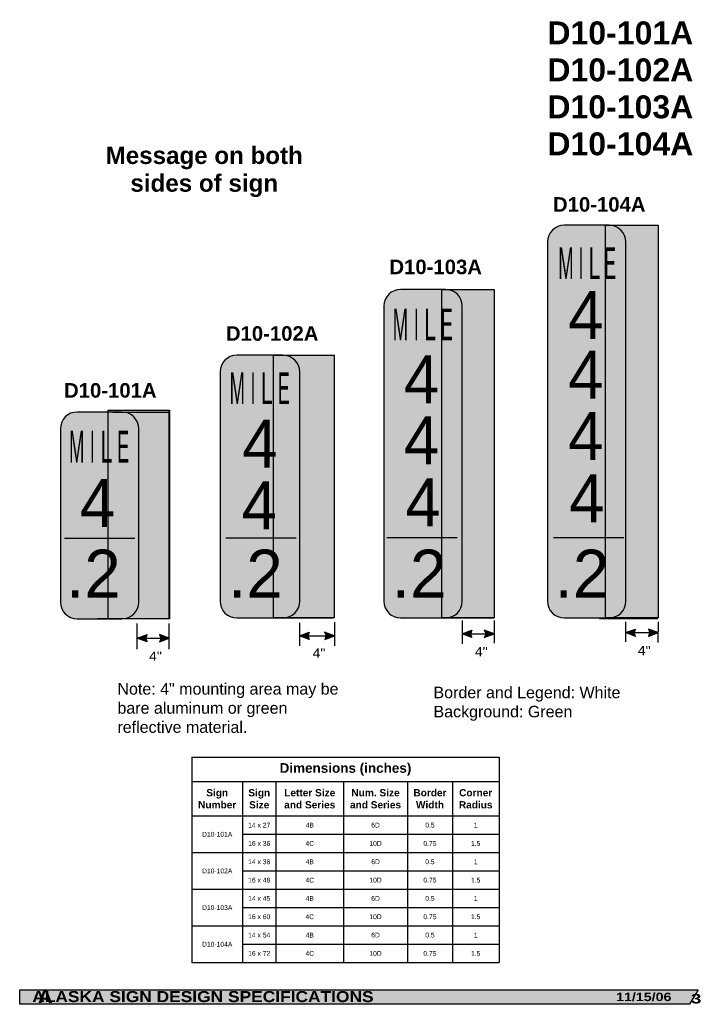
# Model space of a CAD drawing. Header units: feet. Extents: x 0.6 to 7.6, y 0 to 10.3.
import ezdxf
from ezdxf.enums import TextEntityAlignment as Align

# ---------------------------------------------------------------- set-up
doc = ezdxf.new("R2010")
doc.units = ezdxf.units.FT
doc.header["$MEASUREMENT"] = 0
doc.layers.add('Sign', color=7, linetype='Continuous')
doc.styles.add('ARIAL', font='arial.ttf')
doc.styles.add('ARIAL B', font='arialbd.ttf')
doc.styles.add('ARIAL BLACK BI', font='ariblk.ttf')
doc.styles.add('HGBPIXYMBOLS', font='txt')
doc.styles.add('HGDPIXYMBOLS', font='txt')

# ---------------------------------------------------------------- blocks, each defined once
blk = doc.blocks.new('*T8')
at = {"color": 0, "linetype": 'ByBlock', "lineweight": -2, "transparency": 16777216}
for p, q in [((0, 0), (3.18522274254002, 0)), ((0, 0), (0, -2.129122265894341)), ((3.18522274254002, 0), (3.18522274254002, -2.129122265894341)), ((0, -0.2533333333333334), (3.18522274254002, -0.2533333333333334)), ((0.5239956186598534, -0.2533333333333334), (0.5239956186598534, -2.129122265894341)), ((0.8720307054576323, -0.2533333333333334), (0.8720307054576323, -2.129122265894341)), ((1.572341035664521, -0.2533333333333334), (1.572341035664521, -2.129122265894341)), ((2.236407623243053, -0.2533333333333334), (2.236407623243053, -2.129122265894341)), ((2.701173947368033, -0.2533333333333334), (2.701173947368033, -2.129122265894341)), ((0, -0.6091222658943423), (3.18522274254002, -0.6091222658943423)), ((0.5239956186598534, -0.7991222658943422), (3.18522274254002, -0.7991222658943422)), ((0, -0.989122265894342), (3.18522274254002, -0.989122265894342)), ((0.5239956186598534, -1.179122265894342), (3.18522274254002, -1.179122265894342)), ((0, -1.369122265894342), (3.18522274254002, -1.369122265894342)), ((0.5239956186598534, -1.559122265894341), (3.18522274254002, -1.559122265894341)), ((0, -1.749122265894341), (3.18522274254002, -1.749122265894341)), ((0.5239956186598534, -1.939122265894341), (3.18522274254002, -1.939122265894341)), ((0, -2.129122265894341), (3.18522274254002, -2.129122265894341))]:
    blk.add_line(p, q, dxfattribs=at)
at = {"color": 0, "transparency": 16777216, "attachment_point": 5}
for s, insert, char_height, width, style in [('Dimensions (inches)', (1.59261137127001, -0.1266666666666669), 0.1, 3.06522274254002, 'ARIAL B'), ('Sign Number', (0.2619978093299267, -0.4312277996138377), 0.075, 0.4039956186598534, 'ARIAL B'), ('Sign Size', (0.6980131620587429, -0.4312277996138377), 0.075, 0.228035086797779, 'ARIAL B'), ('Letter Size and Series', (1.222185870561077, -0.4312277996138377), 0.075, 0.5803103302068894, 'ARIAL B'), ('Num. Size and Series', (1.904374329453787, -0.4312277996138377), 0.075, 0.5440665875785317, 'ARIAL B'), ('Border Width', (2.468790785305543, -0.4312277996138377), 0.075, 0.3447663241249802, 'ARIAL B'), ('Corner Radius', (2.943198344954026, -0.4312277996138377), 0.075, 0.3640487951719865, 'ARIAL B'), ('14 x 27', (0.6980131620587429, -0.7041222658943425), 0.05, 0.228035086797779, 'ARIAL'), ('4B', (1.222185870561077, -0.7041222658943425), 0.05, 0.5803103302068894, 'ARIAL'), ('6D', (1.904374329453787, -0.7041222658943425), 0.05, 0.5440665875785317, 'ARIAL'), ('0.5', (2.468790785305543, -0.7041222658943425), 0.05, 0.3447663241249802, 'ARIAL'), ('1', (2.943198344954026, -0.7041222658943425), 0.05, 0.3640487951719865, 'ARIAL'), ('D10-101A', (0.2619978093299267, -0.7991222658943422), 0.05, 0.4039956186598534, 'ARIAL'), ('16 x 36', (0.6980131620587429, -0.8941222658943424), 0.05, 0.228035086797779, 'ARIAL'), ('4C', (1.222185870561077, -0.8941222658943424), 0.05, 0.5803103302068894, 'ARIAL'), ('10D', (1.904374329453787, -0.8941222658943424), 0.05, 0.5440665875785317, 'ARIAL'), ('0.75', (2.468790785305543, -0.8941222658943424), 0.05, 0.3447663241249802, 'ARIAL'), ('1.5', (2.943198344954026, -0.8941222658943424), 0.05, 0.3640487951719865, 'ARIAL'), ('14 x 36', (0.6980131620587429, -1.084122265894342), 0.05, 0.228035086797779, 'ARIAL'), ('4B', (1.222185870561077, -1.084122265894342), 0.05, 0.5803103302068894, 'ARIAL'), ('6D', (1.904374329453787, -1.084122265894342), 0.05, 0.5440665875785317, 'ARIAL'), ('0.5', (2.468790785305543, -1.084122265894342), 0.05, 0.3447663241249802, 'ARIAL'), ('1', (2.943198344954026, -1.084122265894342), 0.05, 0.3640487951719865, 'ARIAL'), ('D10-102A', (0.2619978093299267, -1.179122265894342), 0.05, 0.4039956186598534, 'ARIAL'), ('16 x 48', (0.6980131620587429, -1.274122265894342), 0.05, 0.228035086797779, 'ARIAL'), ('4C', (1.222185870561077, -1.274122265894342), 0.05, 0.5803103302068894, 'ARIAL'), ('10D', (1.904374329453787, -1.274122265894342), 0.05, 0.5440665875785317, 'ARIAL'), ('0.75', (2.468790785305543, -1.274122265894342), 0.05, 0.3447663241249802, 'ARIAL'), ('1.5', (2.943198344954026, -1.274122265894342), 0.05, 0.3640487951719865, 'ARIAL'), ('D10-103A', (0.2619978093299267, -1.559122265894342), 0.05, 0.4039956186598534, 'ARIAL'), ('14 x 45', (0.6980131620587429, -1.464122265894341), 0.05, 0.228035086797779, 'ARIAL'), ('4B', (1.222185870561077, -1.464122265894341), 0.05, 0.5803103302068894, 'ARIAL'), ('6D', (1.904374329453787, -1.464122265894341), 0.05, 0.5440665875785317, 'ARIAL'), ('0.5', (2.468790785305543, -1.464122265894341), 0.05, 0.3447663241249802, 'ARIAL'), ('1', (2.943198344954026, -1.464122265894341), 0.05, 0.3640487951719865, 'ARIAL'), ('16 x 60', (0.6980131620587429, -1.654122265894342), 0.05, 0.228035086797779, 'ARIAL'), ('4C', (1.222185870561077, -1.654122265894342), 0.05, 0.5803103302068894, 'ARIAL'), ('10D', (1.904374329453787, -1.654122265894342), 0.05, 0.5440665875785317, 'ARIAL'), ('0.75', (2.468790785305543, -1.654122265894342), 0.05, 0.3447663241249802, 'ARIAL'), ('1.5', (2.943198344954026, -1.654122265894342), 0.05, 0.3640487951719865, 'ARIAL'), ('14 x 54', (0.6980131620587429, -1.844122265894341), 0.05, 0.228035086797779, 'ARIAL'), ('4B', (1.222185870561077, -1.844122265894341), 0.05, 0.5803103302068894, 'ARIAL'), ('6D', (1.904374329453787, -1.844122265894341), 0.05, 0.5440665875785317, 'ARIAL'), ('0.5', (2.468790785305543, -1.844122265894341), 0.05, 0.3447663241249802, 'ARIAL'), ('1', (2.943198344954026, -1.844122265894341), 0.05, 0.3640487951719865, 'ARIAL'), ('D10-104A', (0.2619978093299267, -1.939122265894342), 0.05, 0.4039956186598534, 'ARIAL'), ('16 x 72', (0.6980131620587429, -2.034122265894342), 0.05, 0.228035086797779, 'ARIAL'), ('4C', (1.222185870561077, -2.034122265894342), 0.05, 0.5803103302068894, 'ARIAL'), ('10D', (1.904374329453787, -2.034122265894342), 0.05, 0.5440665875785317, 'ARIAL'), ('0.75', (2.468790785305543, -2.034122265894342), 0.05, 0.3447663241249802, 'ARIAL'), ('1.5', (2.943198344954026, -2.034122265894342), 0.05, 0.3640487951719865, 'ARIAL')]:
    blk.add_mtext(s, dxfattribs=dict(at, insert=insert, char_height=char_height, width=width, style=style))

msp = doc.modelspace()

# ---------------------------------------------------------------- hatches: boundary and pattern name
h = msp.add_hatch(color=256)
h.dxf.hatch_style = 1
edge = h.paths.add_edge_path()
edge.add_line((1.88990769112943, 3.807418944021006), (1.78890906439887, 3.845596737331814))
edge.add_line((1.78890906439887, 3.845596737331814), (1.8908385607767, 3.883308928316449))
edge.add_arc((1.946224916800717, 3.844678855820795), 0.0675272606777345, 145.1055563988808, 213.4889293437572)
h = msp.add_hatch(color=256)
h.dxf.hatch_style = 1
edge = h.paths.add_edge_path()
edge.add_line((2.019389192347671, 3.807418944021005), (2.120387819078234, 3.845596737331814))
edge.add_line((2.120387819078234, 3.845596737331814), (2.018458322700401, 3.883308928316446))
edge.add_arc((1.963071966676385, 3.844678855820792), 0.0675272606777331, -33.48892934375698, 34.89444360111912, ccw=False)
h = msp.add_hatch(color=256)
h.dxf.hatch_style = 1
edge = h.paths.add_edge_path()
edge.add_line((3.571369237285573, 3.832409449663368), (3.470370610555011, 3.870587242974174))
edge.add_line((3.470370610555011, 3.870587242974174), (3.572300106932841, 3.908299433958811))
edge.add_arc((3.627686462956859, 3.869669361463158), 0.0675272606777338, 145.1055563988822, 213.4889293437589)
h = msp.add_hatch(color=256)
h.dxf.hatch_style = 1
edge = h.paths.add_edge_path()
edge.add_line((3.732520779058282, 3.832409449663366), (3.833519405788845, 3.870587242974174))
edge.add_line((3.833519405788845, 3.870587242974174), (3.731589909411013, 3.908299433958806))
edge.add_arc((3.676203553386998, 3.869669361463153), 0.0675272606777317, -33.488929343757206, 34.89444360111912, ccw=False)
h = msp.add_hatch(color=256)
h.dxf.hatch_style = 1
edge = h.paths.add_edge_path()
edge.add_line((5.258196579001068, 3.851384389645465), (5.157197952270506, 3.889562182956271))
edge.add_line((5.157197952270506, 3.889562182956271), (5.259127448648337, 3.927274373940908))
edge.add_arc((5.314513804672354, 3.888644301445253), 0.0675272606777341, 145.1055563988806, 213.4889293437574)
h = msp.add_hatch(color=256)
h.dxf.hatch_style = 1
edge = h.paths.add_edge_path()
edge.add_line((5.387678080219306, 3.851384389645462), (5.48867670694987, 3.889562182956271))
edge.add_line((5.48867670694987, 3.889562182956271), (5.386747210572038, 3.927274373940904))
edge.add_arc((5.331360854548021, 3.888644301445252), 0.0675272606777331, -33.488929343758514, 34.89444360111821, ccw=False)
h = msp.add_hatch(color=256)
h.dxf.hatch_style = 1
edge = h.paths.add_edge_path()
edge.add_line((6.954877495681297, 3.863758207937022), (6.853878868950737, 3.901936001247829))
edge.add_line((6.853878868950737, 3.901936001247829), (6.955808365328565, 3.939648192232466))
edge.add_arc((7.011194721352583, 3.901018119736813), 0.0675272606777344, 145.1055563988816, 213.4889293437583)
h = msp.add_hatch(color=256)
h.dxf.hatch_style = 1
edge = h.paths.add_edge_path()
edge.add_line((7.090808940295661, 3.863758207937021), (7.191807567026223, 3.901936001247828))
edge.add_line((7.191807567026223, 3.901936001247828), (7.08987807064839, 3.939648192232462))
edge.add_arc((7.034491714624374, 3.901018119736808), 0.0675272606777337, -33.48892934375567, 34.89444360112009, ccw=False)
at = {"layer": 'Sign', "true_color": 0xffffff}
h = msp.add_hatch(color=7, dxfattribs=at)
edge = h.paths.add_edge_path(flags=0)
edge.add_spline(control_points=[(6.216478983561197, 8.124706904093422), (6.216478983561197, 8.124706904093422), (6.682802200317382, 8.124706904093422), (6.682802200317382, 8.124706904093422), (6.778620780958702, 8.124706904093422), (6.856413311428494, 8.046914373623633), (6.856413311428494, 7.951095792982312), (6.856413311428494, 7.951095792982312), (6.856413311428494, 4.228188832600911), (6.856413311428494, 4.228188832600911), (6.856413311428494, 4.132370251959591), (6.778620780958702, 4.054577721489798), (6.682802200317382, 4.054577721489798), (6.682802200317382, 4.054577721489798), (6.216478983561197, 4.054577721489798), (6.216478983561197, 4.054577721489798), (6.120660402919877, 4.054577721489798), (6.042867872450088, 4.132370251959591), (6.042867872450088, 4.228188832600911), (6.042867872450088, 4.228188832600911), (6.042867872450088, 7.951095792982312), (6.042867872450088, 7.951095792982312), (6.042867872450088, 8.046914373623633), (6.120660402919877, 8.124706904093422), (6.216478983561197, 8.124706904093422)], knot_values=[0, 0, 0, 0, 1, 1, 1, 2, 2, 2, 3, 3, 3, 4, 4, 4, 5, 5, 5, 6, 6, 6, 7, 7, 7, 8, 8, 8, 8], degree=3, periodic=0)
at = {"layer": 'Sign', "true_color": 0xc8c8c8}
for points in [[(6.643518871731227, 8.124706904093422), (7.190325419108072, 8.124706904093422), (7.190325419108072, 4.054577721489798), (6.643518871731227, 4.054577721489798)], [(4.946837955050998, 7.460583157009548), (5.489330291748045, 7.460583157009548), (5.489330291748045, 4.054577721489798), (4.946837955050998, 4.054577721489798)], [(3.201565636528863, 6.7774846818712), (3.829171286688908, 6.7774846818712), (3.829171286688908, 4.054577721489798), (3.201565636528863, 4.054577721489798)], [(1.485211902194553, 6.208235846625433), (2.124010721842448, 6.208235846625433), (2.124010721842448, 4.045090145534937), (1.485211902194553, 4.045090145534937)]]:
    msp.add_hatch(color=9, dxfattribs=at).paths.add_polyline_path(points, flags=0)
at = {"layer": 'Sign', "true_color": 0x00773b}
h = msp.add_hatch(color=116, dxfattribs=at)
edge = h.paths.add_edge_path(flags=0)
edge.add_spline(control_points=[(6.213325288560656, 8.039319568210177), (6.213325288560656, 8.039319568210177), (6.687370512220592, 8.039319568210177), (6.687370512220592, 8.039319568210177), (6.742561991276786, 8.039319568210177), (6.78737046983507, 7.994511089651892), (6.78737046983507, 7.939319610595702), (6.78737046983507, 7.939319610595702), (6.78737046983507, 4.220990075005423), (6.78737046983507, 4.220990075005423), (6.78737046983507, 4.165798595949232), (6.742561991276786, 4.12099011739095), (6.687370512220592, 4.12099011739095), (6.687370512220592, 4.12099011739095), (6.213325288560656, 4.12099011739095), (6.213325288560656, 4.12099011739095), (6.158133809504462, 4.12099011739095), (6.113325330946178, 4.165798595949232), (6.113325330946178, 4.220990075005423), (6.113325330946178, 4.220990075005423), (6.113325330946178, 7.939319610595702), (6.113325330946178, 7.939319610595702), (6.113325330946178, 7.994511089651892), (6.158133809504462, 8.039319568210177), (6.213325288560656, 8.039319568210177)], knot_values=[0, 0, 0, 0, 1, 1, 1, 2, 2, 2, 3, 3, 3, 4, 4, 4, 5, 5, 5, 6, 6, 6, 7, 7, 7, 8, 8, 8, 8], degree=3, periodic=0)
at = {"layer": 'Sign', "true_color": 0xffffff}
h = msp.add_hatch(color=7, dxfattribs=at)
edge = h.paths.add_edge_path(flags=0)
edge.add_spline(control_points=[(4.519798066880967, 7.460583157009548), (4.519798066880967, 7.460583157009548), (4.986121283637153, 7.460583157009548), (4.986121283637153, 7.460583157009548), (5.081939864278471, 7.460583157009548), (5.159732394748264, 7.382790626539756), (5.159732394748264, 7.286972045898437), (5.159732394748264, 7.286972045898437), (5.159732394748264, 4.228188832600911), (5.159732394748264, 4.228188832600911), (5.159732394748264, 4.132370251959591), (5.081939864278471, 4.054577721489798), (4.986121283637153, 4.054577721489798), (4.986121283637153, 4.054577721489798), (4.519798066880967, 4.054577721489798), (4.519798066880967, 4.054577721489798), (4.423979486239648, 4.054577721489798), (4.346186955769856, 4.132370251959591), (4.346186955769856, 4.228188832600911), (4.346186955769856, 4.228188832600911), (4.346186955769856, 7.286972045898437), (4.346186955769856, 7.286972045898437), (4.346186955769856, 7.382790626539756), (4.423979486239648, 7.460583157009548), (4.519798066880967, 7.460583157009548)], knot_values=[0, 0, 0, 0, 1, 1, 1, 2, 2, 2, 3, 3, 3, 4, 4, 4, 5, 5, 5, 6, 6, 6, 7, 7, 7, 8, 8, 8, 8], degree=3, periodic=0)
at = {"layer": 'Sign', "true_color": 0x00773b}
h = msp.add_hatch(color=116, dxfattribs=at)
edge = h.paths.add_edge_path(flags=0)
edge.add_spline(control_points=[(4.516644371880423, 7.38468339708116), (4.516644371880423, 7.38468339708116), (4.990689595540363, 7.38468339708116), (4.990689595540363, 7.38468339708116), (5.045881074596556, 7.38468339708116), (5.090689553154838, 7.339874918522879), (5.090689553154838, 7.284683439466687), (5.090689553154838, 7.284683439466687), (5.090689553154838, 4.211502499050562), (5.090689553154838, 4.211502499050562), (5.090689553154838, 4.156311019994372), (5.045881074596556, 4.111502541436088), (4.990689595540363, 4.111502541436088), (4.990689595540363, 4.111502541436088), (4.516644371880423, 4.111502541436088), (4.516644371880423, 4.111502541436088), (4.46145289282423, 4.111502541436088), (4.41664441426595, 4.156311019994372), (4.41664441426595, 4.211502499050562), (4.41664441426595, 4.211502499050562), (4.41664441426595, 7.284683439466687), (4.41664441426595, 7.284683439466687), (4.41664441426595, 7.339874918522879), (4.46145289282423, 7.38468339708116), (4.516644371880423, 7.38468339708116)], knot_values=[0, 0, 0, 0, 1, 1, 1, 2, 2, 2, 3, 3, 3, 4, 4, 4, 5, 5, 5, 6, 6, 6, 7, 7, 7, 8, 8, 8, 8], degree=3, periodic=0)
at = {"layer": 'Sign', "true_color": 0xffffff}
h = msp.add_hatch(color=7, dxfattribs=at)
edge = h.paths.add_edge_path(flags=0)
edge.add_spline(control_points=[(2.820613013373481, 6.7774846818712), (2.820613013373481, 6.7774846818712), (3.299779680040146, 6.7774846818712), (3.299779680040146, 6.7774846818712), (3.395598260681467, 6.7774846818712), (3.473390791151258, 6.699692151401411), (3.473390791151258, 6.603873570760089), (3.473390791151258, 6.603873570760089), (3.473390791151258, 4.228188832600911), (3.473390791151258, 4.228188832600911), (3.473390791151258, 4.132370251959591), (3.395598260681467, 4.054577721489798), (3.299779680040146, 4.054577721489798), (3.299779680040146, 4.054577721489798), (2.820613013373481, 4.054577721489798), (2.820613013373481, 4.054577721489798), (2.724794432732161, 4.054577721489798), (2.64700190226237, 4.132370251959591), (2.64700190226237, 4.228188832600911), (2.64700190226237, 4.228188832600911), (2.64700190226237, 6.603873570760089), (2.64700190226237, 6.603873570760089), (2.64700190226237, 6.699692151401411), (2.724794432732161, 6.7774846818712), (2.820613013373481, 6.7774846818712)], knot_values=[0, 0, 0, 0, 1, 1, 1, 2, 2, 2, 3, 3, 3, 4, 4, 4, 5, 5, 5, 6, 6, 6, 7, 7, 7, 8, 8, 8, 8], degree=3, periodic=0)
at = {"layer": 'Sign', "true_color": 0x00773b}
h = msp.add_hatch(color=116, dxfattribs=at)
edge = h.paths.add_edge_path(flags=0)
edge.add_spline(control_points=[(2.816929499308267, 6.711072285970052), (2.816929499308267, 6.711072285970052), (3.297001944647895, 6.711072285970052), (3.297001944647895, 6.711072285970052), (3.352193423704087, 6.711072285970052), (3.39700190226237, 6.666263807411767), (3.39700190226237, 6.611072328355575), (3.39700190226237, 6.611072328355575), (3.39700190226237, 4.211502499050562), (3.39700190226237, 4.211502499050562), (3.39700190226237, 4.156311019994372), (3.352193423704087, 4.111502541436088), (3.297001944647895, 4.111502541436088), (3.297001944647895, 4.111502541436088), (2.816929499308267, 4.111502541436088), (2.816929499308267, 4.111502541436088), (2.761738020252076, 4.111502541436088), (2.716929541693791, 4.156311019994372), (2.716929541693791, 4.211502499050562), (2.716929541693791, 4.211502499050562), (2.716929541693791, 6.611072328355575), (2.716929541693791, 6.611072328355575), (2.716929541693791, 6.666263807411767), (2.761738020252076, 6.711072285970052), (2.816929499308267, 6.711072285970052)], knot_values=[0, 0, 0, 0, 1, 1, 1, 2, 2, 2, 3, 3, 3, 4, 4, 4, 5, 5, 5, 6, 6, 6, 7, 7, 7, 8, 8, 8, 8], degree=3, periodic=0)
at = {"layer": 'Sign', "true_color": 0xffffff}
h = msp.add_hatch(color=7, dxfattribs=at)
edge = h.paths.add_edge_path(flags=0)
edge.add_spline(control_points=[(1.164701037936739, 6.189260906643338), (1.164701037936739, 6.189260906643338), (1.629978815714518, 6.189260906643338), (1.629978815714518, 6.189260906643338), (1.725797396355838, 6.189260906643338), (1.803589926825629, 6.111468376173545), (1.803589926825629, 6.015649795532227), (1.803589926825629, 6.015649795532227), (1.803589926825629, 4.218701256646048), (1.803589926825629, 4.218701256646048), (1.803589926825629, 4.122882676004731), (1.725797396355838, 4.045090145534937), (1.629978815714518, 4.045090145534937), (1.629978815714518, 4.045090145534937), (1.164701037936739, 4.045090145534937), (1.164701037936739, 4.045090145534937), (1.06888245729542, 4.045090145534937), (0.9910899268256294, 4.122882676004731), (0.9910899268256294, 4.218701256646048), (0.9910899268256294, 4.218701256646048), (0.9910899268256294, 6.015649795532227), (0.9910899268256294, 6.015649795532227), (0.9910899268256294, 6.111468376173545), (1.06888245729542, 6.189260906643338), (1.164701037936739, 6.189260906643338)], knot_values=[0, 0, 0, 0, 1, 1, 1, 2, 2, 2, 3, 3, 3, 4, 4, 4, 5, 5, 5, 6, 6, 6, 7, 7, 7, 8, 8, 8, 8], degree=3, periodic=0)
at = {"layer": 'Sign', "true_color": 0x00773b}
h = msp.add_hatch(color=116, dxfattribs=at)
edge = h.paths.add_edge_path(flags=0)
edge.add_spline(control_points=[(1.392173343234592, 6.122848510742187), (1.392173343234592, 6.122848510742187), (1.629195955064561, 6.122848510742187), (1.629195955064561, 6.122848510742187), (1.684049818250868, 6.122848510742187), (1.729195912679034, 6.055865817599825), (1.729195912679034, 5.97448009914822), (1.729195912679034, 5.97448009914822), (1.729195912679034, 4.250383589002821), (1.729195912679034, 4.250383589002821), (1.729195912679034, 4.168997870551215), (1.684049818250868, 4.102015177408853), (1.629195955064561, 4.102015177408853), (1.629195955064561, 4.102015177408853), (1.155150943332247, 4.102015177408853), (1.155150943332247, 4.102015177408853), (1.100297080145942, 4.102015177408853), (1.055150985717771, 4.168997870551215), (1.055150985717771, 4.250383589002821), (1.055150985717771, 4.250383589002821), (1.055150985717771, 5.97448009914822), (1.055150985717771, 5.97448009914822), (1.055150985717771, 6.055865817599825), (1.100297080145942, 6.122848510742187), (1.155150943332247, 6.122848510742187), (1.155150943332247, 6.122848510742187), (1.392173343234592, 6.122848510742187), (1.392173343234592, 6.122848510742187)], knot_values=[0, 0, 0, 0, 1, 1, 1, 2, 2, 2, 3, 3, 3, 4, 4, 4, 5, 5, 5, 6, 6, 6, 7, 7, 7, 8, 8, 8, 9, 9, 9, 9], degree=3, periodic=0)
at = {"layer": 'Sign', "true_color": 0x1f1a17}
msp.add_hatch(color=250, dxfattribs=at).paths.add_polyline_path([(0.5689631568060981, 0.1995591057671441), (7.605844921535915, 0.1995591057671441), (7.514854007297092, 0.0496073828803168), (0.5691960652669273, 0.0496073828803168)], flags=0)

# ---------------------------------------------------------------- linework, layer by layer
for points in [[(1.88990769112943, 3.807418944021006), (1.78890906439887, 3.845596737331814), (1.8908385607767, 3.883308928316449, 0.307560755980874), (1.88990769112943, 3.807418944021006, 4.141293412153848)], [(2.019389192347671, 3.807418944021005), (2.120387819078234, 3.845596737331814), (2.018458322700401, 3.883308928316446, -0.307560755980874), (2.019389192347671, 3.807418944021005, -4.141293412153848)], [(3.571369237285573, 3.832409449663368), (3.470370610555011, 3.870587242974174), (3.572300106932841, 3.908299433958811, 0.307560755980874), (3.571369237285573, 3.832409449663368, 4.141293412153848)], [(3.732520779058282, 3.832409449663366), (3.833519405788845, 3.870587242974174), (3.731589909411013, 3.908299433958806, -0.307560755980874), (3.732520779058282, 3.832409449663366, -4.141293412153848)], [(5.258196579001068, 3.851384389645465), (5.157197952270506, 3.889562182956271), (5.259127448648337, 3.927274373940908, 0.307560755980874), (5.258196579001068, 3.851384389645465, 4.141293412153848)], [(5.387678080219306, 3.851384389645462), (5.48867670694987, 3.889562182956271), (5.386747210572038, 3.927274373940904, -0.307560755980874), (5.387678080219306, 3.851384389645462, -4.141293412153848)], [(6.954877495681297, 3.863758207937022), (6.853878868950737, 3.901936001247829), (6.955808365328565, 3.939648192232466, 0.307560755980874), (6.954877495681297, 3.863758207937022, 4.141293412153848)], [(7.090808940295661, 3.863758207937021), (7.191807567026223, 3.901936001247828), (7.08987807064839, 3.939648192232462, -0.307560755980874), (7.090808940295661, 3.863758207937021, -4.141293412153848)]]:
    msp.add_lwpolyline(points, format="xyb")
at = {"layer": 'Sign', "color": 18, "lineweight": -3, "true_color": 0x000000}
for p, q in [((1.533407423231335, 6.188211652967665), (2.119821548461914, 6.188211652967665)), ((2.116577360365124, 6.198748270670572), (2.116577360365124, 4.045090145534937)), ((1.371495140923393, 4.047384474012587), (2.116291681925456, 4.047384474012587)), ((1.78890906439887, 3.729711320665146), (1.78890906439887, 3.9957947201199)), ((2.120387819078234, 3.73190583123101), (2.120387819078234, 3.9957947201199)), ((3.470370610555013, 4.003423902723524), (3.470370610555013, 3.767086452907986)), ((3.833519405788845, 4.010368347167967), (3.833519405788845, 3.767086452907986)), ((4.885680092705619, 4.056870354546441), (5.489846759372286, 4.056870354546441)), ((5.157197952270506, 4.029343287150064), (5.157197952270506, 3.786037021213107)), ((5.492389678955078, 3.792981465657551), (5.492553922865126, 4.029361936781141)), ((6.582361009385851, 4.050269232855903), (7.186527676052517, 4.050269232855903)), ((6.853878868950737, 4.015454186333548), (6.853878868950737, 3.807898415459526)), ((7.190325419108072, 3.79841571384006), (7.193434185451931, 4.015546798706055)), ((5.157197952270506, 3.889562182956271), (5.492456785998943, 3.889562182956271)), ((6.853878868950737, 3.901936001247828), (7.191807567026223, 3.901936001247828)), ((1.78890906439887, 3.845596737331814), (2.120387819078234, 3.845596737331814)), ((3.470370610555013, 3.870587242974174), (3.833519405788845, 3.870587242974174))]:
    msp.add_line(p, q, dxfattribs=at)
at = {"layer": 'Sign', "color": 7, "lineweight": -3, "true_color": 0xffffff}
for p, q in [((1.032950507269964, 4.879988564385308), (1.763486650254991, 4.879988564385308)), ((2.707490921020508, 4.884732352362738), (3.438026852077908, 4.884732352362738)), ((4.377287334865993, 4.889475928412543), (5.107823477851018, 4.889475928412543)), ((6.104008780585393, 4.889475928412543), (6.834544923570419, 4.889475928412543))]:
    msp.add_line(p, q, dxfattribs=at)
at = {"layer": 'Sign', "color": 250, "lineweight": -3, "true_color": 0x1f1a17}
msp.add_line((3.06887690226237, 4.054369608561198), (3.81887690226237, 4.054369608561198), dxfattribs=at)
at = {"layer": 'Sign', "color": 18, "lineweight": -3, "true_color": 0x000000}
for points in [[(6.643518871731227, 8.124706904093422), (7.190325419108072, 8.124706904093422), (7.190325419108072, 4.054577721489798), (6.643518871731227, 4.054577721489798)], [(4.946837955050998, 7.460583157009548), (5.489330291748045, 7.460583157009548), (5.489330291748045, 4.054577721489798), (4.946837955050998, 4.054577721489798)], [(3.201565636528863, 6.7774846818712), (3.829171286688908, 6.7774846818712), (3.829171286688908, 4.054577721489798), (3.201565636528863, 4.054577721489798)]]:
    msp.add_lwpolyline(points, close=True, dxfattribs=at)
at = {"layer": 'Sign', "color": 7, "lineweight": -3, "true_color": 0xebebeb}
msp.add_lwpolyline([(1.485211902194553, 6.208235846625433), (2.124010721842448, 6.208235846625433), (2.124010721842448, 4.045090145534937), (1.485211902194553, 4.045090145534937)], close=True, dxfattribs=at)
at = {"layer": 'Sign', "color": 250, "lineweight": -3, "true_color": 0x1f1a17}
msp.add_lwpolyline([(0.5689631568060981, 0.1995591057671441), (7.605844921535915, 0.1995591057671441), (7.514854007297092, 0.0496073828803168), (0.5691960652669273, 0.0496073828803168)], close=True, dxfattribs=at)
at = {"layer": 'Sign', "color": 18, "lineweight": -3, "true_color": 0x000000}
for points in [[(6.216478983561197, 8.124706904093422), (6.216478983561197, 8.124706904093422), (6.682802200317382, 8.124706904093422), (6.682802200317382, 8.124706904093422), (6.778620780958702, 8.124706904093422), (6.856413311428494, 8.046914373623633), (6.856413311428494, 7.951095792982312), (6.856413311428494, 7.951095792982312), (6.856413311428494, 4.228188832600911), (6.856413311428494, 4.228188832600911), (6.856413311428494, 4.132370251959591), (6.778620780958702, 4.054577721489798), (6.682802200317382, 4.054577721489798), (6.682802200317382, 4.054577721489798), (6.216478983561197, 4.054577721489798), (6.216478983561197, 4.054577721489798), (6.120660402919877, 4.054577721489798), (6.042867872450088, 4.132370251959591), (6.042867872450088, 4.228188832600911), (6.042867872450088, 4.228188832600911), (6.042867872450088, 7.951095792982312), (6.042867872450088, 7.951095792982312), (6.042867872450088, 8.046914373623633), (6.120660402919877, 8.124706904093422), (6.216478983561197, 8.124706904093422)], [(4.519798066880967, 7.460583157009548), (4.519798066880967, 7.460583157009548), (4.986121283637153, 7.460583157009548), (4.986121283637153, 7.460583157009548), (5.081939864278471, 7.460583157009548), (5.159732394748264, 7.382790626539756), (5.159732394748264, 7.286972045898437), (5.159732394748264, 7.286972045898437), (5.159732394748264, 4.228188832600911), (5.159732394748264, 4.228188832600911), (5.159732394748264, 4.132370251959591), (5.081939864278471, 4.054577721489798), (4.986121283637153, 4.054577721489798), (4.986121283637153, 4.054577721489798), (4.519798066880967, 4.054577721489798), (4.519798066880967, 4.054577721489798), (4.423979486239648, 4.054577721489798), (4.346186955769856, 4.132370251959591), (4.346186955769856, 4.228188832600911), (4.346186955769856, 4.228188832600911), (4.346186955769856, 7.286972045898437), (4.346186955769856, 7.286972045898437), (4.346186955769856, 7.382790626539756), (4.423979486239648, 7.460583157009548), (4.519798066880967, 7.460583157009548)], [(1.164701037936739, 6.189260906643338), (1.164701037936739, 6.189260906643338), (1.629978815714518, 6.189260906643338), (1.629978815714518, 6.189260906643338), (1.725797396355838, 6.189260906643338), (1.803589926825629, 6.111468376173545), (1.803589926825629, 6.015649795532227), (1.803589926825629, 6.015649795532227), (1.803589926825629, 4.218701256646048), (1.803589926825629, 4.218701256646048), (1.803589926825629, 4.122882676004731), (1.725797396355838, 4.045090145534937), (1.629978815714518, 4.045090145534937), (1.629978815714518, 4.045090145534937), (1.164701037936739, 4.045090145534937), (1.164701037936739, 4.045090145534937), (1.06888245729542, 4.045090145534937), (0.9910899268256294, 4.122882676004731), (0.9910899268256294, 4.218701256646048), (0.9910899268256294, 4.218701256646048), (0.9910899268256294, 6.015649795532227), (0.9910899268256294, 6.015649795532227), (0.9910899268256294, 6.111468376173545), (1.06888245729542, 6.189260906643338), (1.164701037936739, 6.189260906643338)]]:
    msp.add_open_spline(points, degree=3, knots=[0, 0, 0, 0, 1, 1, 1, 2, 2, 2, 3, 3, 3, 4, 4, 4, 5, 5, 5, 6, 6, 6, 7, 7, 7, 8, 8, 8, 8], dxfattribs=at)
at = {"layer": 'Sign', "color": 250, "lineweight": -3, "true_color": 0x1f1a17}
msp.add_open_spline([(2.820613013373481, 6.7774846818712), (2.820613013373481, 6.7774846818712), (3.299779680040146, 6.7774846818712), (3.299779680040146, 6.7774846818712), (3.395598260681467, 6.7774846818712), (3.473390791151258, 6.699692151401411), (3.473390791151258, 6.603873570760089), (3.473390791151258, 6.603873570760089), (3.473390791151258, 4.228188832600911), (3.473390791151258, 4.228188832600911), (3.473390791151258, 4.132370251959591), (3.395598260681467, 4.054577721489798), (3.299779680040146, 4.054577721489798), (3.299779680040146, 4.054577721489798), (2.820613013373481, 4.054577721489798), (2.820613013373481, 4.054577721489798), (2.724794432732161, 4.054577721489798), (2.64700190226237, 4.132370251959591), (2.64700190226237, 4.228188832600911), (2.64700190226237, 4.228188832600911), (2.64700190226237, 6.603873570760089), (2.64700190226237, 6.603873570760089), (2.64700190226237, 6.699692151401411), (2.724794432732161, 6.7774846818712), (2.820613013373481, 6.7774846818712)], degree=3, knots=[0, 0, 0, 0, 1, 1, 1, 2, 2, 2, 3, 3, 3, 4, 4, 4, 5, 5, 5, 6, 6, 6, 7, 7, 7, 8, 8, 8, 8], dxfattribs=at)

# ---------------------------------------------------------------- block references
msp.add_blockref('*T8', (2.35542384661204, 2.611037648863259))

# ---------------------------------------------------------------- texts
at = {"char_height": 0.1189, "attachment_point": 1, "style": 'ARIAL'}
for s, width, insert in [('Note: 4" mounting area may be bare aluminum or green reflective material.', 2.29123857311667, (1.582905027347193, 3.378905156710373)), ('Border and Legend: White\\PBackground: Green', 2.012650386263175, (4.86107616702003, 3.341701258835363))]:
    msp.add_mtext_dynamic_manual_height_columns(s, width=width, gutter_width=1, heights=[0], dxfattribs=dict(at, insert=insert))
at = {"layer": 'Sign', "color": 250, "true_color": 0x1f1a17, "style": 'ARIAL B'}
for s, height, p, p2 in [('D10-101A', 0.2376589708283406, (6.042340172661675, 10.0003113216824), (7.555673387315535, 10.0003113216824)), ('D10-102A', 0.2376589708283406, (6.042340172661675, 9.616978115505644), (7.555673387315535, 9.616978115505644)), ('D10-103A', 0.2376589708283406, (6.042340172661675, 9.233644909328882), (7.555673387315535, 9.233644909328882)), ('D10-104A', 0.2376589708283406, (6.042340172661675, 8.850311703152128), (7.555673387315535, 8.850311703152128)), ('Message on both', 0.1792265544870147, (1.460845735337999, 8.760154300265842), (3.505813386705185, 8.760154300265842)), ('sides of sign', 0.179470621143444, (1.717090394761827, 8.472659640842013), (3.249568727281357, 8.472659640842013))]:
    msp.add_text(s, height=height, dxfattribs=at).set_placement(p, p2, align=Align.ALIGNED)
at = {"layer": 'Sign', "color": 18, "true_color": 0x000000, "style": 'ARIAL B'}
msp.add_text('D10-104A', height=0.1507572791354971, rotation=359.9998988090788, dxfattribs=at).set_placement((6.100336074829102, 8.265703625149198), (7.06030824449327, 8.265701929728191), align=Align.ALIGNED)
at = {"layer": 'Sign', "color": 18, "true_color": 0x000000}
for s, height, style, p, p2 in [('D10-103A', 0.1507572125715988, 'ARIAL B', (4.403655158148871, 7.617668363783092), (5.36362690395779, 7.617668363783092)), ('D10-102A', 0.1507572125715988, 'ARIAL B', (2.707697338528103, 6.927827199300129), (3.667669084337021, 6.927827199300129)), ('D10-101A', 0.1507572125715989, 'ARIAL B', (1.029111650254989, 6.337937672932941), (1.989083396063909, 6.337937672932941)), ('4"', 0.0958768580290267, 'HGDPIXYMBOLS', (1.910419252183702, 3.610250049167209), (2.043748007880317, 3.610250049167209)), ('4"', 0.0958768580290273, 'HGDPIXYMBOLS', (3.606632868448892, 3.642175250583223), (3.739961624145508, 3.642175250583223)), ('4"', 0.0958768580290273, 'HGDPIXYMBOLS', (5.290065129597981, 3.656229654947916), (5.423393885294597, 3.656229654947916)), ('4"', 0.0958768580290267, 'HGDPIXYMBOLS', (6.979801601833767, 3.668603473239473), (7.113130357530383, 3.668603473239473))]:
    msp.add_text(s, height=height, dxfattribs=dict(at, style=style)).set_placement(p, p2, align=Align.ALIGNED)
at = {"layer": 'Sign', "color": 7, "true_color": 0xffffff}
for s, height, style, p, p2 in [('M', 0.3294001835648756, 'HGBPIXYMBOLS', (6.155150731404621, 7.566531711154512), (6.314455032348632, 7.566531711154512)), ('I', 0.3293474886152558, 'HGBPIXYMBOLS', (6.369450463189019, 7.566531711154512), (6.410554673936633, 7.566531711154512)), ('L', 0.3293893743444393, 'HGBPIXYMBOLS', (6.470095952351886, 7.566531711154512), (6.59342426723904, 7.566531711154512)), ('E', 0.3293893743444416, 'HGBPIXYMBOLS', (6.631383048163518, 7.566531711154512), (6.754711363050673, 7.566531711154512)), ('4', 0.4977629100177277, 'HGDPIXYMBOLS', (6.258161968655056, 6.944505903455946), (6.623706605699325, 6.944505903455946)), ('M', 0.3294001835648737, 'HGBPIXYMBOLS', (4.438473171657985, 6.932564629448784), (4.597777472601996, 6.932564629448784)), ('L', 0.3293893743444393, 'HGBPIXYMBOLS', (4.765072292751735, 6.932564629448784), (4.888400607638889, 6.932564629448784)), ('E', 0.3293893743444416, 'HGBPIXYMBOLS', (4.938795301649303, 6.932564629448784), (5.062123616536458, 6.932564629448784)), ('I', 0.329347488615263, 'HGBPIXYMBOLS', (4.660838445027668, 6.932564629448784), (4.701942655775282, 6.932564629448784)), ('4', 0.4977629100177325, 'HGDPIXYMBOLS', (4.554066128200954, 6.279711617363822), (4.919610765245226, 6.279711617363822)), ('4', 0.4977629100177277, 'HGDPIXYMBOLS', (6.258161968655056, 6.327819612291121), (6.623706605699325, 6.327819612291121)), ('L', 0.3293893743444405, 'HGBPIXYMBOLS', (3.070773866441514, 6.271045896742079), (3.194102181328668, 6.271045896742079)), ('M', 0.3294001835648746, 'HGBPIXYMBOLS', (2.745911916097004, 6.271045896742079), (2.905216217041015, 6.271045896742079)), ('I', 0.3293474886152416, 'HGBPIXYMBOLS', (2.968277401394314, 6.271045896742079), (3.009381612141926, 6.271045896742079)), ('E', 0.3293893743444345, 'HGBPIXYMBOLS', (3.246234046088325, 6.271045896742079), (3.369562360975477, 6.271045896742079)), ('4', 0.4977629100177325, 'HGDPIXYMBOLS', (4.554066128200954, 5.648117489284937), (4.919610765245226, 5.648117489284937)), ('4', 0.4977629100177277, 'HGDPIXYMBOLS', (6.258161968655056, 5.692158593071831), (6.623706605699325, 5.692158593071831)), ('4', 0.4977629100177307, 'HGDPIXYMBOLS', (2.877932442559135, 5.612710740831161), (3.243477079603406, 5.612710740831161)), ('L', 0.3293893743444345, 'HGBPIXYMBOLS', (1.407405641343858, 5.664984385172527), (1.53073395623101, 5.664984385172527)), ('E', 0.3293893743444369, 'HGBPIXYMBOLS', (1.581128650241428, 5.664984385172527), (1.704456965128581, 5.664984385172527)), ('M', 0.3294001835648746, 'HGBPIXYMBOLS', (1.080806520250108, 5.664984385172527), (1.240110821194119, 5.664984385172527)), ('I', 0.3293474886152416, 'HGBPIXYMBOLS', (1.303172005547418, 5.664984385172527), (1.34427621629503, 5.664984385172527)), ('4', 0.4977629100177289, 'HGDPIXYMBOLS', (6.267649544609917, 5.04700978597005), (6.633194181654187, 5.04700978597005)), ('4', 0.4977629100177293, 'HGDPIXYMBOLS', (1.193170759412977, 4.996631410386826), (1.558715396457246, 4.996631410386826)), ('4', 0.4977629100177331, 'HGDPIXYMBOLS', (2.871756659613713, 4.974416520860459), (3.237301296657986, 4.974416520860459)), ('4', 0.4977629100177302, 'HGDPIXYMBOLS', (4.569530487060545, 5.002718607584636), (4.935075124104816, 5.002718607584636)), ('.2', 0.4977774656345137, 'HGDPIXYMBOLS', (1.04953532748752, 4.264290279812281), (1.617312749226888, 4.264290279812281)), ('.2', 0.497777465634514, 'HGDPIXYMBOLS', (2.729848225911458, 4.264290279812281), (3.297625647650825, 4.264290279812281)), ('.2', 0.4977774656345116, 'HGDPIXYMBOLS', (4.428107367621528, 4.264290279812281), (4.995884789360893, 4.264290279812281)), ('.2', 0.4977774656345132, 'HGDPIXYMBOLS', (6.116878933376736, 4.264290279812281), (6.684656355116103, 4.264290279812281)), ('ALASKA SIGN DESIGN SPECIFICATIONS', 0.1141959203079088, 'ARIAL BLACK BI', (0.6992218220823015, 0.0724149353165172), (4.239762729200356, 0.0724149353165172)), ('A', 0.1377774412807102, 'ARIAL BLACK BI', (0.759573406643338, 0.0622304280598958), (0.9098504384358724, 0.0622304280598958)), ('3', 0.0984567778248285, 'ARIAL BLACK BI', (7.529330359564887, 0.0586958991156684), (7.639607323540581, 0.0586958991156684)), ('11/15/06', 0.0876065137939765, 'ARIAL BLACK BI', (6.754113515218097, 0.0828719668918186), (7.329113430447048, 0.0828719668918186))]:
    msp.add_text(s, height=height, dxfattribs=dict(at, style=style)).set_placement(p, p2, align=Align.ALIGNED)

doc.saveas('drawing.dxf')
